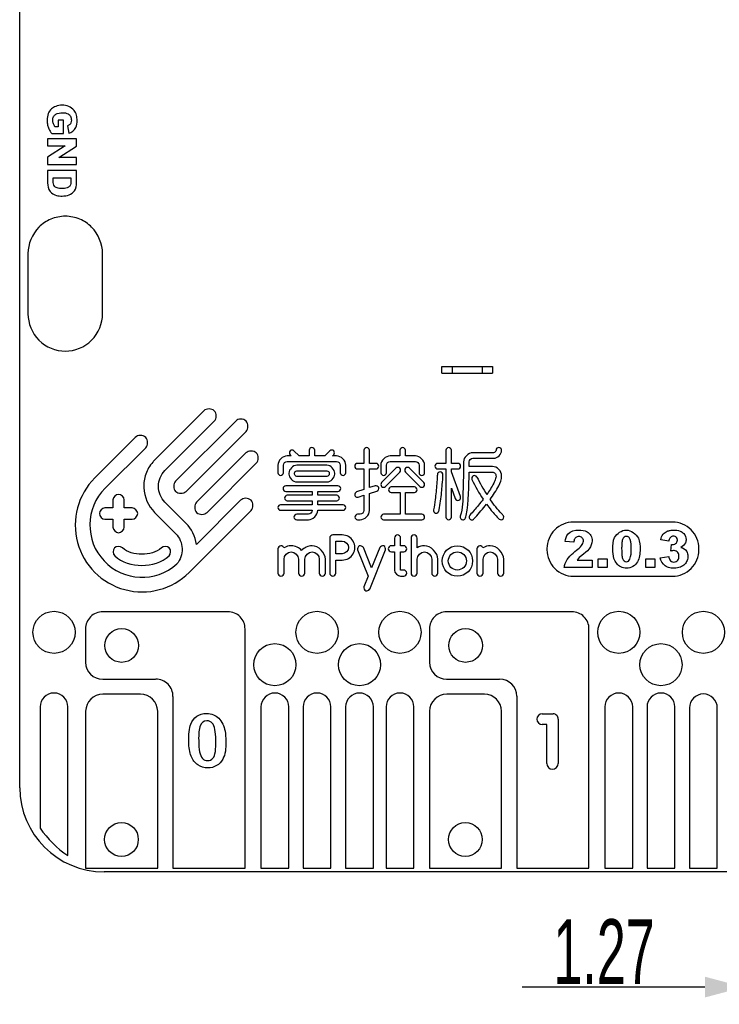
# Model space of a CAD drawing. Header units: millimetres. Extents: x 0 to 228, y 39 to 200.
# Tile 9 of 13: x 158 to 179, y 69 to 98. Entities that reach past the tile are written whole.
import ezdxf

# ---------------------------------------------------------------- set-up
doc = ezdxf.new("R2010")
doc.units = ezdxf.units.MM
doc.header["$LTSCALE"] = 12.565385
doc.header["$PDMODE"] = 3
doc.header["$PDSIZE"] = 5
doc.layers.get('0').update_dxf_attribs({"linetype": 'CONTINUOUS'})
doc.layers.get('Defpoints').update_dxf_attribs({"linetype": 'CONTINUOUS'})
doc.styles.get("Standard").update_dxf_attribs({"font": 'txt', "width": 0.6})
doc.dimstyles.new('DIMSTYLE_4', dxfattribs={"dimtxt": 1.923077, "dimasz": 1.153846, "dimexe": 0.18, "dimexo": 0.0625, "dimgap": 0.09, "dimtad": 1, "dimdec": 3, "dimdsep": 46, "dimtxsty": 'Standard', "dimblk": '_FILLED', "dimblk1": '_FILLED', "dimblk2": '_FILLED', "dimcen": 0.09, "dimadec": 0, "dimazin": 0, "dimtp": 0.1, "dimtm": 0.1, "dimtfac": 1, "dimtdec": 3, "dimtofl": 0, "dimtmove": 0, "dimatfit": 3, "dimldrblk": '_FILLED', "dimfxl": 0, "dimtolj": 1, "dimarcsym": 0})

# ---------------------------------------------------------------- blocks, each defined once
blk = doc.blocks.new('_FILLED')
at = {"color": 0, "linetype": 'ByBlock'}
blk.add_solid([(0, 0), (-1, 0.267), (-1, -0.267)], dxfattribs=at)
blk = doc.blocks.new('*D45')
at = {"color": 0, "linetype": 'Continuous', "lineweight": -2, "transparency": 16777216}
for p, q in [((179.885, 73.101), (179.885, 69.459)), ((181.085, 73.101), (181.085, 69.459)), ((178.731, 69.639), (173.305, 69.639)), ((182.239, 69.639), (183.393, 69.639))]:
    blk.add_line(p, q, dxfattribs=at)
at = {"layer": 'Defpoints', "color": 0, "linetype": 'Continuous', "transparency": 16777216}
for p in [(179.885, 73.163), (181.085, 73.163), (181.085, 69.639)]:
    blk.add_point(p, dxfattribs=at)
at = {"color": 0, "linetype": 'Continuous', "lineweight": -2, "transparency": 16777216, "xscale": 1.1538461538, "yscale": 1.1538461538, "zscale": 1.1538461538}
blk.add_blockref('_FILLED', (179.885, 69.639), dxfattribs=at)
at = {"color": 0, "linetype": 'Continuous', "lineweight": -2, "transparency": 16777216, "xscale": 1.1538461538, "yscale": 1.1538461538, "zscale": 1.1538461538, "rotation": 180}
blk.add_blockref('_FILLED', (181.085, 69.639), dxfattribs=at)
at = {"color": 0, "linetype": 'Continuous', "transparency": 16777216, "insert": (177.241, 71.652), "char_height": 1.9231, "width": 4.61538, "attachment_point": 3}
blk.add_mtext('\\A1;1.27', dxfattribs=at)

msp = doc.modelspace()

# ---------------------------------------------------------------- linework, layer by layer
at = {"color": 7, "linetype": 'Continuous'}
for p, q in [((158.4067, 75.5514), (158.4067, 117.9428)), ((159.5472, 95.34), (159.5472, 95.1516)), ((159.7095, 95.34), (159.5472, 95.34)), ((159.7095, 94.9476), (159.7095, 95.34)), ((159.3553, 94.9476), (159.7095, 94.9476)), ((159.5472, 95.1516), (159.4525, 95.1516)), ((159.8211, 95.1733), (159.8594, 94.9593)), ((159.2341, 94.786), (159.2341, 94.5807)), ((160.0936, 94.786), (159.2341, 94.786)), ((160.0936, 94.5783), (160.0936, 94.786)), ((159.7539, 94.5807), (159.2341, 94.2469)), ((159.2341, 94.5807), (159.7539, 94.5807)), ((159.5652, 94.2397), (160.0936, 94.5783)), ((159.2341, 94.2469), (159.2341, 94.0343)), ((159.2341, 94.0343), (160.0936, 94.0343)), ((160.0936, 94.2397), (159.5652, 94.2397)), ((160.0936, 94.0343), (160.0936, 94.2397)), ((159.2341, 93.851), (159.2341, 93.4897)), ((160.0936, 93.851), (159.2341, 93.851)), ((160.0936, 93.4945), (160.0936, 93.851)), ((159.4032, 93.5341), (159.4032, 93.6312)), ((159.4032, 93.6312), (159.9245, 93.6312)), ((159.9245, 93.6312), (159.9245, 93.5592)), ((158.6524, 91.3888), (158.6524, 89.6017)), ((160.8657, 89.6017), (160.8657, 91.3888)), ((170.9317, 87.8424), (170.9317, 88.0424)), ((170.9317, 88.0424), (172.4317, 88.0424)), ((171.2317, 88.0424), (171.2317, 87.8424)), ((172.1317, 87.8424), (172.1317, 88.0424)), ((172.4317, 88.0424), (172.4317, 87.8424)), ((170.9317, 87.8424), (172.4317, 87.8424)), ((163.8707, 86.7269), (162.374, 85.2303)), ((162.7158, 84.9574), (164.178, 86.4195)), ((164.8132, 86.4227), (163.0318, 84.6414)), ((161.8358, 85.9388), (160.634, 84.737)), ((163.3392, 84.3341), (165.1205, 86.1154)), ((160.9414, 84.4296), (162.1432, 85.6315)), ((166.6926, 85.3907), (166.5417, 85.5416)), ((166.9907, 85.5559), (166.9907, 85.3907)), ((167.1555, 85.3907), (167.1555, 85.5559)), ((167.6053, 85.5416), (167.4544, 85.3907)), ((168.6173, 85.5559), (168.6173, 85.1666)), ((168.7822, 85.1666), (168.7822, 85.5559)), ((169.6839, 85.5559), (169.6839, 85.3907)), ((169.8488, 85.3907), (169.8488, 85.5559)), ((171.0449, 85.5559), (171.0449, 85.1666)), ((171.2097, 85.1666), (171.2097, 85.5559)), ((165.1173, 85.4802), (163.6552, 84.0181)), ((166.4595, 85.3907), (166.3371, 85.3907)), ((166.4252, 85.425), (166.4595, 85.3907)), ((166.9907, 85.3907), (166.6926, 85.3907)), ((167.4544, 85.3907), (167.1555, 85.3907)), ((167.6876, 85.3907), (167.7219, 85.425)), ((167.8059, 85.3907), (167.6876, 85.3907)), ((169.6839, 85.3907), (169.3899, 85.3907)), ((170.1428, 85.3907), (169.8488, 85.3907)), ((172.4627, 85.4843), (171.8431, 85.4843)), ((171.8431, 85.3195), (172.4627, 85.3195)), ((163.9626, 83.7107), (165.4247, 85.1729)), ((166.0633, 85.1169), (166.0633, 84.891)), ((166.2282, 84.891), (166.2282, 85.1169)), ((166.3371, 85.2258), (167.8059, 85.2258)), ((167.5192, 85.1115), (166.6239, 85.1115)), ((167.9149, 85.1169), (167.9149, 84.891)), ((168.0798, 84.891), (168.0798, 85.1169)), ((168.6173, 85.1666), (168.4242, 85.1666)), ((168.4242, 85.0017), (168.6173, 85.0017)), ((168.6173, 85.0017), (168.6173, 84.3947)), ((168.9752, 85.1666), (168.7822, 85.1666)), ((168.7822, 84.4483), (168.7822, 85.0017)), ((168.7822, 85.0017), (168.9752, 85.0017)), ((169.1161, 85.1169), (169.1161, 84.891)), ((169.5665, 85.0265), (169.1402, 84.6003)), ((169.281, 84.891), (169.281, 85.1169)), ((169.3899, 85.2258), (170.1428, 85.2258)), ((170.3925, 84.6003), (169.9663, 85.0265)), ((170.2518, 85.1169), (170.2518, 84.891)), ((170.4167, 84.891), (170.4167, 85.1169)), ((171.0449, 85.1666), (170.8024, 85.1666)), ((170.8024, 85.0017), (171.0449, 85.0017)), ((171.0449, 85.0017), (171.0449, 83.5769)), ((171.4027, 85.1666), (171.2097, 85.1666)), ((171.2097, 84.9143), (171.2097, 85.0017)), ((171.2097, 85.0017), (171.4027, 85.0017)), ((171.5693, 85.2105), (171.5693, 85.0044)), ((171.7341, 85.0743), (171.7341, 85.2105)), ((172.4252, 85.0743), (171.7341, 85.0743)), ((166.3912, 84.8789), (166.3912, 84.8512)), ((166.556, 84.8512), (166.556, 84.8789)), ((166.6239, 84.9467), (167.5192, 84.9467)), ((167.5192, 84.7834), (166.6239, 84.7834)), ((167.587, 84.8789), (167.587, 84.8512)), ((167.7518, 84.8512), (167.7518, 84.8789)), ((169.2568, 84.4837), (169.6831, 84.9099)), ((169.8497, 84.9099), (170.276, 84.4837)), ((171.4801, 84.1808), (171.2097, 84.9143)), ((171.7339, 84.9094), (172.4252, 84.9094)), ((167.8464, 84.5023), (166.3004, 84.5023)), ((166.6239, 84.6185), (167.5192, 84.6185)), ((168.6173, 84.3947), (168.3988, 84.3237)), ((168.9497, 84.5028), (168.7822, 84.4483)), ((170.112, 84.4674), (169.4275, 84.4674)), ((171.2097, 84.4376), (171.3254, 84.1238)), ((171.2097, 83.5769), (171.2097, 84.4376)), ((161.1726, 84.0831), (161.1726, 83.846)), ((161.506, 83.846), (161.506, 84.0831)), ((166.3004, 84.3375), (167.0803, 84.3375)), ((167.0803, 84.2214), (166.3412, 84.2214)), ((167.0803, 84.3375), (167.0803, 84.2214)), ((167.2452, 84.2214), (167.2452, 84.3375)), ((167.2452, 84.3375), (167.8464, 84.3375)), ((167.8097, 84.2214), (167.2452, 84.2214)), ((168.4497, 84.1669), (168.6173, 84.2214)), ((168.6173, 84.2214), (168.6173, 83.7683)), ((168.7822, 84.2749), (169.0006, 84.3459)), ((168.7822, 83.7683), (168.7822, 84.2749)), ((169.4275, 84.3025), (169.6873, 84.3025)), ((169.6873, 84.3025), (169.6873, 83.6594)), ((169.8522, 83.6594), (169.8522, 84.3025)), ((169.8522, 84.3025), (170.112, 84.3025)), ((161.1726, 83.846), (160.9355, 83.846)), ((161.743, 83.846), (161.506, 83.846)), ((163.3391, 83.3948), (162.7158, 84.018)), ((164.96, 84.0761), (163.6503, 82.7664)), ((167.0803, 83.9404), (166.1457, 83.9404)), ((166.3412, 84.0565), (167.0803, 84.0565)), ((167.0803, 84.0565), (167.0803, 83.9404)), ((167.2452, 83.9404), (167.2452, 84.0565)), ((167.2452, 84.0565), (167.8097, 84.0565)), ((167.9973, 83.9404), (167.2452, 83.9404)), ((160.9355, 83.5126), (161.1726, 83.5126)), ((161.1726, 83.5126), (161.1726, 83.2756)), ((161.506, 83.2756), (161.506, 83.5126)), ((161.506, 83.5126), (161.743, 83.5126)), ((162.4085, 83.7107), (163.0318, 83.0873)), ((163.4347, 81.9362), (165.2673, 83.7688)), ((166.1457, 83.7755), (167.0799, 83.7755)), ((166.9713, 83.6593), (166.6222, 83.6593)), ((167.245, 83.7755), (167.9973, 83.7755)), ((168.5083, 83.6594), (168.4273, 83.6594)), ((169.6873, 83.6594), (169.1986, 83.6594)), ((170.3342, 83.6594), (169.8522, 83.6594)), ((166.6222, 83.4945), (166.9713, 83.4945)), ((168.4273, 83.4945), (168.5083, 83.4945)), ((169.1986, 83.4945), (170.3342, 83.4945)), ((177.7698, 83.4269), (174.8282, 83.4269)), ((167.6017, 82.9549), (167.6017, 81.9135)), ((167.974, 83.0466), (167.6933, 83.0466)), ((169.5208, 82.9549), (169.5208, 82.7258)), ((169.7041, 82.7258), (169.7041, 82.9549)), ((170.0126, 82.9549), (170.0126, 81.9135)), ((170.1959, 82.6623), (170.1959, 82.9549)), ((166.0633, 82.6342), (166.0633, 81.9135)), ((167.785, 82.4853), (167.785, 82.8633)), ((167.785, 82.8633), (167.974, 82.8633)), ((168.8421, 82.0665), (168.599, 82.6685)), ((169.0853, 82.6685), (168.8421, 82.0665)), ((169.5208, 82.7258), (169.4296, 82.7258)), ((169.7953, 82.7258), (169.7041, 82.7258)), ((171.9659, 82.6342), (171.9659, 81.9135)), ((174.0458, 82.6445), (174.0458, 82.6043)), ((174.8417, 82.8286), (174.5834, 82.8517)), ((177.6609, 82.8624), (177.419, 82.9041)), ((177.7163, 82.5637), (177.7363, 82.7594)), ((178.5522, 82.6043), (178.5522, 82.6445)), ((167.974, 82.4853), (167.785, 82.4853)), ((168.4289, 82.5998), (168.7434, 81.8215)), ((168.7875, 81.4411), (169.2552, 82.5998)), ((169.4296, 82.5425), (169.5208, 82.5425)), ((169.5208, 82.5425), (169.5208, 82.0052)), ((169.7041, 82.0052), (169.7041, 82.5425)), ((169.7041, 82.5425), (169.7953, 82.5425)), ((175.5618, 82.336), (175.8312, 82.336)), ((175.5618, 82.0773), (175.5618, 82.336)), ((175.8312, 82.336), (175.8312, 82.0773)), ((176.9753, 82.336), (177.2447, 82.336)), ((176.9753, 82.0773), (176.9753, 82.336)), ((177.2447, 82.336), (177.2447, 82.0773)), ((177.4021, 82.3684), (177.6578, 82.4021)), ((166.2466, 81.9135), (166.2466, 82.3268)), ((166.678, 82.3268), (166.678, 81.9135)), ((166.8613, 81.9135), (166.8613, 82.3269)), ((167.2927, 82.3268), (167.2927, 81.9135)), ((167.476, 81.9135), (167.476, 82.3268)), ((167.785, 81.9135), (167.785, 82.302)), ((167.785, 82.302), (167.974, 82.302)), ((170.1959, 81.9135), (170.1959, 82.3268)), ((170.6273, 82.3268), (170.6273, 81.9135)), ((170.8106, 81.9135), (170.8106, 82.3268)), ((172.1492, 81.9135), (172.1492, 82.3268)), ((172.5806, 82.3268), (172.5806, 81.9135)), ((172.7639, 81.9135), (172.7639, 82.3268)), ((175.3885, 82.0773), (174.5586, 82.0773)), ((174.9403, 82.3005), (175.3885, 82.3005)), ((175.3885, 82.3005), (175.3885, 82.0773)), ((175.8312, 82.0773), (175.5618, 82.0773)), ((177.2447, 82.0773), (176.9753, 82.0773)), ((168.7434, 81.8215), (168.6172, 81.5091)), ((169.7953, 82.0052), (169.7041, 82.0052)), ((169.7041, 81.8219), (169.7953, 81.8219)), ((174.8282, 81.8219), (177.7698, 81.8219)), ((164.581, 80.769), (160.8695, 80.769)), ((174.7814, 80.769), (171.0699, 80.769)), ((160.3601, 80.2562), (160.3601, 79.269)), ((165.0904, 73.1614), (165.0904, 80.2568)), ((170.5605, 80.2562), (170.5605, 79.269)), ((175.2908, 73.1614), (175.2908, 80.257)), ((160.8695, 78.7688), (162.4384, 78.7688)), ((171.0699, 78.7688), (172.6381, 78.7688)), ((161.9901, 78.3206), (160.872, 78.3206)), ((162.9535, 78.2545), (162.9535, 73.1614)), ((172.1905, 78.3206), (171.0724, 78.3206)), ((173.1539, 78.2672), (173.1539, 73.1614)), ((159.0129, 77.9459), (159.0129, 74.3556)), ((159.8376, 73.5388), (159.8376, 77.9459)), ((160.3626, 77.8207), (160.3626, 73.1614)), ((162.4995, 73.1614), (162.4995, 77.8207)), ((165.5629, 77.9459), (165.5629, 73.1634)), ((166.3879, 73.1634), (166.3879, 77.9459)), ((166.8129, 77.9459), (166.8129, 73.1634)), ((167.6376, 73.1634), (167.6376, 77.9459)), ((168.0729, 77.9459), (168.0729, 73.1634)), ((168.8977, 73.1634), (168.8977, 77.9459)), ((169.2729, 77.9459), (169.2729, 73.1634)), ((170.0977, 73.1634), (170.0977, 77.9459)), ((170.563, 77.8207), (170.563, 73.1614)), ((172.6999, 73.1614), (172.6999, 77.8207)), ((173.9023, 77.7406), (174.2247, 77.7406)), ((175.7629, 77.9459), (175.7629, 73.1634)), ((176.5879, 73.1634), (176.5879, 77.9459)), ((177.0129, 77.9459), (177.0129, 73.1634)), ((177.8376, 73.1634), (177.8376, 77.9459)), ((178.2729, 77.9182), (178.2729, 73.1634)), ((179.0977, 73.1634), (179.0977, 77.9182)), ((174.0366, 77.4271), (173.9023, 77.4271)), ((174.0366, 76.2716), (174.0366, 77.4271)), ((174.377, 77.5794), (174.377, 76.2716)), ((160.3626, 73.1614), (162.4995, 73.1614)), ((207.7096, 73.0551), (160.9117, 73.0551)), ((162.9535, 73.1614), (165.0904, 73.1614)), ((165.5629, 73.1634), (166.3879, 73.1634)), ((166.8129, 73.1634), (167.6376, 73.1634)), ((168.0729, 73.1634), (168.8977, 73.1634)), ((169.2729, 73.1634), (170.0977, 73.1634)), ((170.563, 73.1614), (172.6999, 73.1614)), ((173.1539, 73.1614), (175.2908, 73.1614)), ((175.7629, 73.1634), (176.5879, 73.1634)), ((177.0129, 73.1634), (177.8376, 73.1634)), ((178.2729, 73.1634), (179.0977, 73.1634))]:
    msp.add_line(p, q, dxfattribs=at)
for centre, radius in [((171.3883, 82.2738), 0.452), ((171.3883, 82.2738), 0.2687), ((159.4251, 80.1582), 0.6251), ((167.2251, 80.1582), 0.6251), ((169.6852, 80.1582), 0.6251), ((176.1749, 80.1582), 0.6251), ((178.6852, 80.1584), 0.6251), ((161.431, 79.7686), 0.5002), ((171.6317, 79.7686), 0.5002), ((165.9749, 79.1991), 0.6251), ((168.4852, 79.1991), 0.6251), ((177.4251, 79.1991), 0.6251), ((161.4251, 74.0146), 0.5002), ((171.6254, 74.0146), 0.5002)]:
    msp.add_circle(centre, radius, dxfattribs=at)
for centre, radius, start, end in [((162.0342, 83.3364), 1.9804, 134.99039, 315.00719), ((176.2942, 86.8535), 4.9706, 205.79966, 213.59288), ((176.278, 86.8476), 4.7886, 205.8195, 212.92791), ((162.0342, 83.3364), 1.5457, 134.98942, 311.8232), ((170.3343, 84.542), 0.0824, 225.00971, 45.00763), ((171.4028, 84.1523), 0.0824, 200.23509, 20.22553), ((170.7612, 83.7764), 0.0824, 166.84422, 346.81372), ((171.5515, 83.5769), 0.0824, 160.90465, 340.94707), ((171.8194, 83.5769), 0.0824, 137.22678, 317.28373), ((172.6815, 83.5769), 0.0824, 226.63369, 46.63014), ((167.974, 82.6743), 0.3723, 269.99684, 90.00316), ((166.7697, 81.9135), 0.0917, 180.01434, 359.98567), ((160.8665, 80.2626), 0.5064, 89.65997, 180.72458), ((164.5842, 80.2628), 0.5062, 359.32236, 90.36303), ((171.0669, 80.2626), 0.5064, 89.65997, 180.72458), ((174.7846, 80.2628), 0.5062, 359.34712, 90.36274), ((160.8663, 79.275), 0.5062, 180.67559, 270.36565), ((171.0667, 79.275), 0.5062, 180.67559, 270.36565), ((162.4474, 78.261), 0.5061, 359.27102, 90.29373), ((172.6478, 78.261), 0.5061, 0.70602, 90.35538), ((159.4252, 77.9459), 0.4123, 0, 180), ((160.8687, 77.8144), 0.5062, 89.62851, 179.28849), ((161.9934, 77.8144), 0.5062, 0.70935, 90.37241), ((165.9754, 77.9459), 0.4125, 0, 180), ((167.2252, 77.9459), 0.4124, 0, 180), ((168.4853, 77.9459), 0.4124, 0, 180), ((169.6853, 77.9459), 0.4124, 0, 180), ((171.0691, 77.8144), 0.5062, 89.62851, 179.28849), ((172.1938, 77.8144), 0.5062, 0.71038, 90.37241), ((176.1754, 77.9459), 0.4125, 0, 180), ((177.4253, 77.9459), 0.4124, 0, 180), ((178.6853, 77.9182), 0.4124, 0, 180), ((173.9023, 77.5838), 0.1568, 90, 270), ((174.2247, 77.5881), 0.1525, 356.72727, 90), ((174.2068, 76.2716), 0.1702, 180, 0), ((160.9138, 75.5627), 2.5073, 180.25719, 269.95249), ((161.4709, 76.0126), 2.9644, 213.98531, 236.56552)]:
    msp.add_arc(centre, radius, start, end, dxfattribs=at)
for points, knots in [([(159.8594, 94.9593), (159.9481, 94.9793), (160.0997, 95.0968), (160.1115, 95.3193), (160.1022, 95.4952), (160.0232, 95.6543), (159.8643, 95.7661), (159.6694, 95.7988), (159.5333, 95.7769), (159.4737, 95.7544)], [0, 0, 0, 0, 0.1968095, 0.3484442, 0.4637928, 0.5771003, 0.7197461, 0.8651979, 1, 1, 1, 1]), ([(159.4737, 95.7544), (159.4268, 95.7368), (159.3341, 95.6833), (159.2366, 95.5338), (159.2131, 95.3607), (159.2279, 95.2068), (159.2705, 95.0705), (159.3221, 94.9909), (159.3553, 94.9476)], [0, 0, 0, 0, 0.156205, 0.3345725, 0.5475444, 0.7013616, 0.8257831, 1, 1, 1, 1]), ([(159.4525, 95.1516), (159.4359, 95.1781), (159.4009, 95.2372), (159.3823, 95.3426), (159.4006, 95.451), (159.5009, 95.5535), (159.6079, 95.5646), (159.6757, 95.5646)], [0, 0, 0, 0, 0.1532303, 0.3324048, 0.5149237, 0.6678874, 1, 1, 1, 1]), ([(159.6757, 95.5646), (159.7322, 95.5646), (159.8253, 95.5516), (159.9246, 95.4601), (159.9438, 95.3581), (159.9326, 95.2717), (159.8922, 95.2063), (159.8475, 95.1835), (159.8211, 95.1733)], [0, 0, 0, 0, 0.2786053, 0.4364142, 0.6333512, 0.7634016, 0.8602966, 1, 1, 1, 1]), ([(159.2341, 93.4897), (159.2341, 93.4003), (159.2715, 93.2219), (159.4792, 93.1045), (159.61, 93.0948), (159.6661, 93.0948)], [0, 0, 0, 0, 0.406403, 0.7446082, 1, 1, 1, 1]), ([(159.9245, 93.5592), (159.9245, 93.5021), (159.9237, 93.3988), (159.795, 93.3212), (159.662, 93.316), (159.5309, 93.3216), (159.4083, 93.3904), (159.4032, 93.4839), (159.4032, 93.5341)], [0, 0, 0, 0, 0.2119598, 0.3291826, 0.5164576, 0.7004864, 0.8138073, 1, 1, 1, 1]), ([(159.6661, 93.0948), (159.7359, 93.0948), (159.8725, 93.1109), (160.0648, 93.2459), (160.0936, 93.4088), (160.0936, 93.4945)], [0, 0, 0, 0, 0.3169219, 0.6107298, 1, 1, 1, 1]), ([(160.8657, 91.3888), (160.8657, 91.6709), (160.6792, 92.1135), (160.196, 92.4353), (159.7591, 92.5255), (159.3223, 92.4353), (158.8391, 92.1135), (158.6524, 91.6709), (158.6524, 91.3888)], [0, 0, 0, 0, 0.2475295, 0.3717307, 0.5000119, 0.6282504, 0.7524556, 1, 1, 1, 1]), ([(158.6524, 89.6017), (158.6524, 89.3195), (158.8903, 88.7328), (159.4769, 88.495), (159.7591, 88.495)], [0, 0, 0, 0, 0.5000511, 1, 1, 1, 1]), ([(164.178, 86.4195), (164.2504, 86.492), (164.2593, 86.8081), (163.9431, 86.7993), (163.8707, 86.7269)], [0, 0, 0, 0, 0.500031, 1, 1, 1, 1]), ([(165.1205, 86.1154), (165.193, 86.1878), (165.2018, 86.5039), (164.8856, 86.4952), (164.8132, 86.4227)], [0, 0, 0, 0, 0.5000287, 1, 1, 1, 1]), ([(162.1432, 85.6315), (162.2157, 85.7039), (162.2244, 86.0201), (161.9083, 86.0113), (161.8358, 85.9388)], [0, 0, 0, 0, 0.4999709, 1, 1, 1, 1]), ([(166.5417, 85.5416), (166.5143, 85.5691), (166.3943, 85.5724), (166.3977, 85.4525), (166.4252, 85.425)], [0, 0, 0, 0, 0.5000016, 1, 1, 1, 1]), ([(167.1555, 85.5559), (167.1555, 85.5947), (167.0731, 85.6819), (166.9907, 85.5947), (166.9907, 85.5559)], [0, 0, 0, 0, 0.4999465, 1, 1, 1, 1]), ([(167.7219, 85.425), (167.7494, 85.4525), (167.7528, 85.5724), (167.6328, 85.5691), (167.6053, 85.5416)], [0, 0, 0, 0, 0.5, 1, 1, 1, 1]), ([(169.8488, 85.5559), (169.8488, 85.5947), (169.7664, 85.6818), (169.6839, 85.5947), (169.6839, 85.5559)], [0, 0, 0, 0, 0.4999831, 1, 1, 1, 1]), ([(171.2097, 85.5559), (171.2097, 85.5947), (171.1273, 85.6818), (171.0449, 85.5947), (171.0449, 85.5559)], [0, 0, 0, 0, 0.499955, 1, 1, 1, 1]), ([(172.6991, 85.5559), (172.6991, 85.5947), (172.6354, 85.658), (172.5498, 85.6198), (172.5347, 85.5589), (172.5211, 85.4998), (172.4809, 85.4843), (172.4627, 85.4843)], [0, 0, 0, 0, 0.3309934, 0.5101308, 0.6892412, 0.8446402, 1, 1, 1, 1]), ([(162.374, 85.2303), (162.366, 85.2223), (162.3179, 85.1565), (162.2247, 85.039), (162.1147, 84.7874), (162.0385, 84.3154), (162.2187, 83.9005), (162.4085, 83.7107)], [0, 0, 0, 0, 0.0204653, 0.1472542, 0.271012, 0.5136029, 1, 1, 1, 1]), ([(168.4242, 85.1666), (168.3854, 85.1666), (168.2983, 85.0841), (168.3854, 85.0017), (168.4242, 85.0017)], [0, 0, 0, 0, 0.5000535, 1, 1, 1, 1]), ([(168.9752, 85.0017), (169.0141, 85.0017), (169.1012, 85.0841), (169.0141, 85.1666), (168.9752, 85.1666)], [0, 0, 0, 0, 0.4999465, 1, 1, 1, 1]), ([(169.6831, 84.9099), (169.7105, 84.9374), (169.7139, 85.0573), (169.594, 85.054), (169.5665, 85.0265)], [0, 0, 0, 0, 0.5000756, 1, 1, 1, 1]), ([(169.9663, 85.0265), (169.9388, 85.054), (169.8189, 85.0573), (169.8222, 84.9374), (169.8497, 84.9099)], [0, 0, 0, 0, 0.5, 1, 1, 1, 1]), ([(170.8024, 85.1666), (170.7636, 85.1666), (170.6764, 85.0841), (170.7636, 85.0017), (170.8024, 85.0017)], [0, 0, 0, 0, 0.5000535, 1, 1, 1, 1]), ([(171.4027, 85.0017), (171.4416, 85.0017), (171.5288, 85.0841), (171.4416, 85.1666), (171.4027, 85.1666)], [0, 0, 0, 0, 0.4999465, 1, 1, 1, 1]), ([(171.5693, 85.0044), (171.5693, 84.7773), (171.5487, 84.3128), (171.5499, 83.8327), (171.4736, 83.6038)], [0, 0, 0, 0, 0.4849364, 1, 1, 1, 1]), ([(172.3571, 84.0991), (172.4519, 84.2283), (172.5917, 84.4418), (172.7332, 84.7597), (172.6441, 85.0107), (172.4954, 85.0743), (172.4252, 85.0743)], [0, 0, 0, 0, 0.3991187, 0.6455884, 0.8250822, 1, 1, 1, 1]), ([(162.7158, 84.018), (162.596, 84.1379), (162.4466, 84.4877), (162.596, 84.8375), (162.7158, 84.9574)], [0, 0, 0, 0, 0.5000203, 1, 1, 1, 1]), ([(166.0633, 84.891), (166.0633, 84.8521), (166.1457, 84.765), (166.2282, 84.8521), (166.2282, 84.891)], [0, 0, 0, 0, 0.4999917, 1, 1, 1, 1]), ([(170.2518, 84.891), (170.2518, 84.8521), (170.3342, 84.765), (170.4167, 84.8521), (170.4167, 84.891)], [0, 0, 0, 0, 0.4999381, 1, 1, 1, 1]), ([(170.7942, 84.8355), (170.7939, 84.825), (170.7876, 84.6539), (170.7721, 84.4833), (170.7562, 84.3234)], [0, 0, 0, 0, 0.0612905, 1, 1, 1, 1]), ([(170.959, 84.8328), (170.9596, 84.8716), (170.9162, 84.9166), (170.8768, 84.9165), (170.8762, 84.9165)], [0, 0, 0, 0, 0.9852923, 1, 1, 1, 1]), ([(170.9203, 84.3075), (170.928, 84.3848), (170.9434, 84.5596), (170.9575, 84.7348), (170.959, 84.8328)], [0, 0, 0, 0, 0.4421105, 1, 1, 1, 1]), ([(171.6294, 83.55), (171.6371, 83.5722), (171.7325, 84.0184), (171.7317, 84.4781), (171.7339, 84.9094)], [0, 0, 0, 0, 0.0516722, 1, 1, 1, 1]), ([(171.9675, 84.762), (171.9506, 84.797), (171.8384, 84.8396), (171.8021, 84.7252), (171.8191, 84.6902)], [0, 0, 0, 0, 0.5, 1, 1, 1, 1]), ([(172.4252, 84.9094), (172.4534, 84.9094), (172.5136, 84.8811), (172.5421, 84.7942), (172.5164, 84.6913), (172.4358, 84.5021), (172.3348, 84.351), (172.2587, 84.2446)], [0, 0, 0, 0, 0.1069206, 0.2208403, 0.316572, 0.5039293, 1, 1, 1, 1]), ([(166.3004, 84.5023), (166.2616, 84.5023), (166.1744, 84.4199), (166.2616, 84.3375), (166.3004, 84.3375)], [0, 0, 0, 0, 0.4999465, 1, 1, 1, 1]), ([(167.8464, 84.3375), (167.8852, 84.3375), (167.9723, 84.4199), (167.8852, 84.5023), (167.8464, 84.5023)], [0, 0, 0, 0, 0.5000535, 1, 1, 1, 1]), ([(169.0006, 84.3459), (169.0376, 84.358), (169.095, 84.4633), (168.9867, 84.5147), (168.9497, 84.5028)], [0, 0, 0, 0, 0.500078, 1, 1, 1, 1]), ([(169.1402, 84.6003), (169.1128, 84.5728), (169.1132, 84.4819), (169.1775, 84.4595), (169.1985, 84.4595)], [0, 0, 0, 0, 0.6489983, 1, 1, 1, 1]), ([(161.506, 84.0831), (161.506, 84.1616), (161.3393, 84.3379), (161.1726, 84.1616), (161.1726, 84.0831)], [0, 0, 0, 0, 0.4999735, 1, 1, 1, 1]), ([(165.2673, 83.7688), (165.3397, 83.8412), (165.3485, 84.1573), (165.0324, 84.1486), (164.96, 84.0761)], [0, 0, 0, 0, 0.5000007, 1, 1, 1, 1]), ([(168.3988, 84.3237), (168.3618, 84.3117), (168.3119, 84.2157), (168.4009, 84.157), (168.4415, 84.1643), (168.4497, 84.1669)], [0, 0, 0, 0, 0.487234, 0.8920731, 1, 1, 1, 1]), ([(170.7562, 84.3234), (170.7485, 84.2463), (170.7279, 84.0696), (170.7029, 83.8931), (170.6809, 83.7952)], [0, 0, 0, 0, 0.4355592, 1, 1, 1, 1]), ([(170.8415, 83.7576), (170.8444, 83.77), (170.8813, 83.9515), (170.9033, 84.1359), (170.9203, 84.3075)], [0, 0, 0, 0, 0.0688266, 1, 1, 1, 1]), ([(172.1537, 84.1033), (172.1071, 84.0427), (171.9789, 83.8829), (171.8457, 83.7272), (171.7589, 83.6328)], [0, 0, 0, 0, 0.3738862, 1, 1, 1, 1]), ([(172.7381, 83.6368), (172.7275, 83.6469), (172.5881, 83.7901), (172.4636, 83.9477), (172.3571, 84.0991)], [0, 0, 0, 0, 0.0732189, 1, 1, 1, 1]), ([(160.9355, 83.846), (160.857, 83.846), (160.6808, 83.6793), (160.857, 83.5126), (160.9355, 83.5126)], [0, 0, 0, 0, 0.5000265, 1, 1, 1, 1]), ([(161.743, 83.5126), (161.8216, 83.5126), (161.9979, 83.6793), (161.8216, 83.846), (161.743, 83.846)], [0, 0, 0, 0, 0.4999736, 1, 1, 1, 1]), ([(163.6552, 84.0181), (163.5827, 83.9456), (163.5739, 83.6295), (163.8901, 83.6383), (163.9626, 83.7107)], [0, 0, 0, 0, 0.5, 1, 1, 1, 1]), ([(166.1457, 83.9404), (166.1068, 83.9404), (166.0197, 83.8579), (166.1069, 83.7755), (166.1457, 83.7755)], [0, 0, 0, 0, 0.500107, 1, 1, 1, 1]), ([(167.9973, 83.7755), (168.0362, 83.7755), (168.1234, 83.8579), (168.0362, 83.9404), (167.9973, 83.9404)], [0, 0, 0, 0, 0.499893, 1, 1, 1, 1]), ([(171.8799, 83.521), (171.8926, 83.5346), (172.0214, 83.6772), (172.1455, 83.8242), (172.2523, 83.9609)], [0, 0, 0, 0, 0.0969146, 1, 1, 1, 1]), ([(172.2523, 83.9609), (172.2982, 83.8973), (172.4158, 83.744), (172.5413, 83.5959), (172.6249, 83.517)], [0, 0, 0, 0, 0.4055217, 1, 1, 1, 1]), ([(166.6222, 83.6593), (166.5833, 83.6593), (166.4962, 83.5769), (166.5833, 83.4945), (166.6222, 83.4945)], [0, 0, 0, 0, 0.4999465, 1, 1, 1, 1]), ([(167.0799, 83.7755), (167.0801, 83.7731), (167.083, 83.7196), (167.0227, 83.6593), (166.9713, 83.6593)], [0, 0, 0, 0, 0.0446954, 1, 1, 1, 1]), ([(166.9713, 83.4945), (167.1004, 83.4945), (167.2479, 83.6419), (167.2451, 83.7731), (167.245, 83.7755)], [0, 0, 0, 0, 0.9818011, 1, 1, 1, 1]), ([(169.1986, 83.6594), (169.1597, 83.6594), (169.0725, 83.5769), (169.1597, 83.4945), (169.1986, 83.4945)], [0, 0, 0, 0, 0.5001069, 1, 1, 1, 1]), ([(170.3342, 83.4945), (170.3731, 83.4945), (170.4603, 83.5769), (170.3731, 83.6594), (170.3342, 83.6594)], [0, 0, 0, 0, 0.4998931, 1, 1, 1, 1]), ([(171.0449, 83.5769), (171.0449, 83.5381), (171.1273, 83.4509), (171.2097, 83.5381), (171.2097, 83.5769)], [0, 0, 0, 0, 0.500045, 1, 1, 1, 1]), ([(163.0318, 83.0873), (163.1465, 82.9726), (163.2929, 82.6442), (163.1703, 82.3067), (163.0649, 82.1846)], [0, 0, 0, 0, 0.5014492, 1, 1, 1, 1]), ([(170.1959, 82.9549), (170.1959, 82.9981), (170.1043, 83.095), (170.0126, 82.9981), (170.0126, 82.9549)], [0, 0, 0, 0, 0.5000076, 1, 1, 1, 1]), ([(174.5834, 82.8517), (174.5935, 82.9332), (174.6512, 83.1403), (174.8758, 83.1904), (174.9864, 83.1904)], [0, 0, 0, 0, 0.4258295, 1, 1, 1, 1]), ([(174.9031, 82.9673), (174.889, 82.9569), (174.8518, 82.9182), (174.8442, 82.8634), (174.8417, 82.8286)], [0, 0, 0, 0, 0.3270014, 1, 1, 1, 1]), ([(174.9234, 82.5947), (174.9745, 82.6372), (175.0668, 82.7054), (175.1458, 82.8493), (175.0985, 82.9751), (174.9944, 83.0095), (174.9278, 82.9854), (174.9031, 82.9673)], [0, 0, 0, 0, 0.309451, 0.5383034, 0.7027827, 0.8624228, 1, 1, 1, 1]), ([(174.9864, 83.1904), (175.0709, 83.1904), (175.2156, 83.1743), (175.3583, 83.035), (175.408, 82.8413), (175.3048, 82.6051), (175.1534, 82.4967), (175.076, 82.4345)], [0, 0, 0, 0, 0.2260654, 0.363357, 0.5079164, 0.734435, 1, 1, 1, 1]), ([(175.9983, 82.6254), (175.9983, 82.7407), (175.9944, 83.0078), (176.2586, 83.1904), (176.3955, 83.1904)], [0, 0, 0, 0, 0.4572579, 1, 1, 1, 1]), ([(176.5447, 82.6378), (176.5447, 82.7301), (176.5496, 82.8518), (176.4785, 82.9854), (176.4009, 83.0086), (176.3227, 82.9839), (176.2793, 82.897), (176.264, 82.7881), (176.2604, 82.705), (176.2601, 82.6609)], [0, 0, 0, 0, 0.3325632, 0.4282747, 0.5138133, 0.6018788, 0.700441, 0.8417478, 1, 1, 1, 1]), ([(176.3955, 83.1904), (176.5405, 83.1904), (176.8029, 82.9951), (176.8065, 82.7294), (176.8065, 82.6192)], [0, 0, 0, 0, 0.5681767, 1, 1, 1, 1]), ([(177.419, 82.9041), (177.4321, 82.9621), (177.4723, 83.0698), (177.5912, 83.1553), (177.7044, 83.1857), (177.8329, 83.1948), (177.9788, 83.177), (178.1254, 83.0829), (178.1704, 82.9725), (178.1704, 82.9103)], [0, 0, 0, 0, 0.1723184, 0.3173528, 0.4048102, 0.5099919, 0.690282, 0.8197078, 1, 1, 1, 1]), ([(177.7683, 83.0065), (177.7539, 83.0037), (177.7216, 82.9917), (177.6758, 82.9427), (177.6646, 82.8923), (177.6609, 82.8624)], [0, 0, 0, 0, 0.2259751, 0.5297677, 1, 1, 1, 1]), ([(177.7363, 82.7594), (177.7787, 82.7546), (177.8713, 82.7675), (177.9268, 82.8811), (177.8943, 82.9855), (177.8205, 83.0116), (177.778, 83.0083), (177.7683, 83.0065)], [0, 0, 0, 0, 0.2820658, 0.5413679, 0.7274934, 0.9361444, 1, 1, 1, 1]), ([(161.454, 82.6668), (161.397, 82.7208), (161.1544, 82.7211), (161.1676, 82.4789), (161.2246, 82.4248)], [0, 0, 0, 0, 0.4999494, 1, 1, 1, 1]), ([(162.608, 82.6668), (162.461, 82.5273), (162.031, 82.4227), (161.6011, 82.5273), (161.454, 82.6668)], [0, 0, 0, 0, 0.4999866, 1, 1, 1, 1]), ([(162.8374, 82.4248), (162.8945, 82.4789), (162.9077, 82.7211), (162.6651, 82.7209), (162.608, 82.6668)], [0, 0, 0, 0, 0.5000077, 1, 1, 1, 1]), ([(166.2428, 82.66), (166.2325, 82.6951), (166.148, 82.7644), (166.0633, 82.6774), (166.0633, 82.6342)], [0, 0, 0, 0, 0.4585363, 1, 1, 1, 1]), ([(166.7696, 82.5812), (166.6974, 82.6684), (166.4984, 82.7628), (166.3066, 82.7021), (166.2428, 82.66)], [0, 0, 0, 0, 0.5971743, 1, 1, 1, 1]), ([(167.974, 82.8633), (168.0631, 82.8633), (168.2629, 82.6742), (168.0631, 82.4853), (167.974, 82.4853)], [0, 0, 0, 0, 0.5000233, 1, 1, 1, 1]), ([(168.5989, 82.6685), (168.5827, 82.7085), (168.4614, 82.7641), (168.4128, 82.6399), (168.4289, 82.5998)], [0, 0, 0, 0, 0.4999374, 1, 1, 1, 1]), ([(169.4296, 82.7258), (169.3864, 82.7258), (169.2894, 82.6342), (169.3863, 82.5425), (169.4296, 82.5425)], [0, 0, 0, 0, 0.4999519, 1, 1, 1, 1]), ([(169.7953, 82.5425), (169.8385, 82.5425), (169.9354, 82.6342), (169.8385, 82.7258), (169.7953, 82.7258)], [0, 0, 0, 0, 0.5000481, 1, 1, 1, 1]), ([(172.1454, 82.66), (172.1352, 82.6951), (172.0505, 82.7644), (171.9659, 82.6774), (171.9659, 82.6342)], [0, 0, 0, 0, 0.4586784, 1, 1, 1, 1]), ([(176.8065, 82.6192), (176.8065, 82.4935), (176.7908, 82.2886), (176.6048, 82.0929), (176.4118, 82.0431), (176.2334, 82.0848), (176.1033, 82.1976), (176.0071, 82.3792), (175.9983, 82.533), (175.9983, 82.6254)], [0, 0, 0, 0, 0.2431549, 0.3693884, 0.4969855, 0.6110604, 0.7099572, 0.8211862, 1, 1, 1, 1]), ([(176.2601, 82.6609), (176.26, 82.6512), (176.26, 82.5862), (176.265, 82.4804), (176.2752, 82.3381), (176.352, 82.2495), (176.4017, 82.2495)], [0, 0, 0, 0, 0.0629514, 0.4177159, 0.6793353, 1, 1, 1, 1]), ([(176.4017, 82.2495), (176.4913, 82.2495), (176.55, 82.4583), (176.5447, 82.5853), (176.5447, 82.6378)], [0, 0, 0, 0, 0.6306601, 1, 1, 1, 1]), ([(178.0133, 82.6777), (178.0822, 82.6618), (178.1998, 82.5897), (178.2334, 82.4221), (178.2082, 82.2863), (178.134, 82.1655), (177.9969, 82.0753), (177.8261, 82.051), (177.7017, 82.0648), (177.6469, 82.0825)], [0, 0, 0, 0, 0.1875245, 0.3173875, 0.4287991, 0.5487728, 0.6828949, 0.8488201, 1, 1, 1, 1]), ([(178.1704, 82.9103), (178.1704, 82.8785), (178.1522, 82.7793), (178.0705, 82.7094), (178.0133, 82.6777)], [0, 0, 0, 0, 0.3272057, 1, 1, 1, 1]), ([(166.2466, 82.3268), (166.2466, 82.4285), (166.4623, 82.6566), (166.678, 82.4285), (166.678, 82.3268)], [0, 0, 0, 0, 0.5000204, 1, 1, 1, 1]), ([(166.8613, 82.3269), (166.8613, 82.4286), (167.077, 82.6566), (167.2927, 82.4285), (167.2927, 82.3268)], [0, 0, 0, 0, 0.499915, 1, 1, 1, 1]), ([(170.1959, 82.3268), (170.1959, 82.4285), (170.4117, 82.6566), (170.6273, 82.4285), (170.6273, 82.3268)], [0, 0, 0, 0, 0.5000409, 1, 1, 1, 1]), ([(174.5586, 82.0773), (174.5633, 82.1199), (174.6098, 82.3338), (174.7914, 82.4842), (174.9234, 82.5947)], [0, 0, 0, 0, 0.1993714, 1, 1, 1, 1]), ([(177.6469, 82.0825), (177.6137, 82.0933), (177.4958, 82.1489), (177.4185, 82.2751), (177.4021, 82.3684)], [0, 0, 0, 0, 0.2670689, 1, 1, 1, 1]), ([(177.6578, 82.4021), (177.6631, 82.3691), (177.6768, 82.3138), (177.735, 82.2515), (177.8093, 82.235), (177.8822, 82.2503), (177.9451, 82.3113), (177.9648, 82.3882), (177.9595, 82.4456), (177.9561, 82.4615)], [0, 0, 0, 0, 0.1842102, 0.303685, 0.4499146, 0.5824023, 0.6977329, 0.9132522, 1, 1, 1, 1]), ([(177.9561, 82.4615), (177.9508, 82.4863), (177.9248, 82.5467), (177.8231, 82.5941), (177.7496, 82.574), (177.7163, 82.5637)], [0, 0, 0, 0, 0.2499232, 0.6472842, 1, 1, 1, 1]), ([(166.0633, 81.9135), (166.0633, 81.8703), (166.155, 81.7734), (166.2466, 81.8703), (166.2466, 81.9135)], [0, 0, 0, 0, 0.5000888, 1, 1, 1, 1]), ([(167.2927, 81.9135), (167.2927, 81.8703), (167.3844, 81.7734), (167.476, 81.8703), (167.476, 81.9135)], [0, 0, 0, 0, 0.4999925, 1, 1, 1, 1]), ([(169.7953, 81.8219), (169.8385, 81.8219), (169.9354, 81.9135), (169.8385, 82.0052), (169.7953, 82.0052)], [0, 0, 0, 0, 0.4999038, 1, 1, 1, 1]), ([(170.0126, 81.9135), (170.0126, 81.8703), (170.1043, 81.7734), (170.1959, 81.8703), (170.1959, 81.9135)], [0, 0, 0, 0, 0.4999924, 1, 1, 1, 1]), ([(170.6273, 81.9135), (170.6273, 81.8703), (170.719, 81.7734), (170.8106, 81.8703), (170.8106, 81.9135)], [0, 0, 0, 0, 0.5000481, 1, 1, 1, 1]), ([(171.9659, 81.9135), (171.9659, 81.8703), (172.0575, 81.7734), (172.1492, 81.8703), (172.1492, 81.9135)], [0, 0, 0, 0, 0.4999038, 1, 1, 1, 1]), ([(172.5806, 81.9135), (172.5806, 81.8703), (172.6723, 81.7734), (172.7639, 81.8703), (172.7639, 81.9135)], [0, 0, 0, 0, 0.5000962, 1, 1, 1, 1]), ([(168.6177, 81.5089), (168.6172, 81.5076), (168.6025, 81.4674), (168.6521, 81.3507), (168.7692, 81.4003), (168.7865, 81.4397), (168.787, 81.4412), (168.787, 81.4412)], [0, 0, 0, 0, 0.0157167, 0.4986584, 0.9815357, 0.9997595, 1, 1, 1, 1])]:
    msp.add_open_spline(points, degree=3, knots=knots, dxfattribs=at)
for points in [[(159.7591, 88.495), (160.0412, 88.495), (160.628, 88.7328), (160.8657, 89.3195), (160.8657, 89.6017)], [(165.4247, 85.4802), (165.3522, 85.5526), (165.1898, 85.5526), (165.1173, 85.4802)], [(168.7822, 85.5559), (168.7822, 85.5947), (168.6997, 85.6818), (168.6173, 85.5947), (168.6173, 85.5559)], [(172.4627, 85.3195), (172.5741, 85.3195), (172.699, 85.4444), (172.6991, 85.5559)], [(165.4247, 85.1729), (165.4971, 85.2453), (165.4971, 85.4077), (165.4247, 85.4802)], [(166.3371, 85.3907), (166.208, 85.3907), (166.0633, 85.246), (166.0633, 85.1169)], [(168.0798, 85.1169), (168.0798, 85.246), (167.935, 85.3907), (167.8059, 85.3907)], [(169.3899, 85.3907), (169.2608, 85.3907), (169.1161, 85.246), (169.1161, 85.1169)], [(170.4167, 85.1169), (170.4167, 85.246), (170.2719, 85.3907), (170.1428, 85.3907)], [(171.8431, 85.4843), (171.714, 85.4843), (171.5693, 85.3396), (171.5693, 85.2105)], [(171.7341, 85.2105), (171.7341, 85.2619), (171.7917, 85.3195), (171.8431, 85.3195)], [(166.2282, 85.1169), (166.2282, 85.1682), (166.2857, 85.2258), (166.3371, 85.2258)], [(166.6239, 85.1115), (166.5142, 85.1115), (166.3912, 84.9886), (166.3912, 84.8789)], [(167.7518, 84.8789), (167.7518, 84.9885), (167.6288, 85.1115), (167.5192, 85.1115)], [(167.8059, 85.2258), (167.8573, 85.2258), (167.9149, 85.1682), (167.9149, 85.1169)], [(169.281, 85.1169), (169.281, 85.1683), (169.3386, 85.2258), (169.3899, 85.2258)], [(170.1428, 85.2258), (170.1942, 85.2258), (170.2518, 85.1683), (170.2518, 85.1169)], [(166.3912, 84.8512), (166.3912, 84.7415), (166.5142, 84.6185), (166.6239, 84.6185)], [(166.556, 84.8789), (166.556, 84.9108), (166.5919, 84.9467), (166.6239, 84.9467)], [(166.6239, 84.7834), (166.5919, 84.7834), (166.556, 84.8192), (166.556, 84.8512)], [(167.5192, 84.9467), (167.5511, 84.9467), (167.587, 84.9108), (167.587, 84.8789)], [(167.5192, 84.6185), (167.6288, 84.6185), (167.7518, 84.7415), (167.7518, 84.8512)], [(167.587, 84.8512), (167.587, 84.8192), (167.5511, 84.7834), (167.5192, 84.7834)], [(167.9149, 84.891), (167.9149, 84.8521), (167.9973, 84.765), (168.0798, 84.8521), (168.0798, 84.891)], [(169.1161, 84.891), (169.1161, 84.8521), (169.1597, 84.8085), (169.1985, 84.8085)], [(169.1985, 84.8085), (169.2374, 84.8085), (169.281, 84.8521), (169.281, 84.891)], [(170.8762, 84.9165), (170.8378, 84.9163), (170.7948, 84.8739), (170.7942, 84.8355)], [(163.0318, 84.6414), (162.9594, 84.569), (162.9594, 84.4065), (163.0318, 84.334)], [(169.1985, 84.4595), (169.2196, 84.4595), (169.2419, 84.4688), (169.2568, 84.4837)], [(169.4275, 84.4674), (169.3886, 84.4674), (169.3015, 84.3849), (169.3886, 84.3025), (169.4275, 84.3025)], [(170.112, 84.3025), (170.1509, 84.3025), (170.238, 84.3849), (170.1509, 84.4674), (170.112, 84.4674)], [(163.0318, 84.334), (163.1043, 84.2616), (163.2667, 84.2616), (163.3392, 84.3341)], [(166.3412, 84.2214), (166.3024, 84.2214), (166.2152, 84.1389), (166.3024, 84.0565), (166.3412, 84.0565)], [(167.8097, 84.0565), (167.8486, 84.0565), (167.9358, 84.1389), (167.8486, 84.2214), (167.8097, 84.2214)], [(168.4273, 83.6594), (168.3884, 83.6594), (168.3013, 83.5769), (168.3884, 83.4945), (168.4273, 83.4945)], [(168.6173, 83.7683), (168.6173, 83.7169), (168.5597, 83.6594), (168.5083, 83.6594)], [(168.5083, 83.4945), (168.6374, 83.4945), (168.7822, 83.6392), (168.7822, 83.7683)], [(161.1726, 83.2756), (161.1726, 83.197), (161.2607, 83.1089), (161.3393, 83.1089)], [(161.3393, 83.1089), (161.4179, 83.1089), (161.506, 83.197), (161.506, 83.2756)], [(163.6503, 82.7664), (163.6189, 82.998), (163.5044, 83.2295), (163.3391, 83.3948)], [(174.8282, 83.4269), (174.6286, 83.4269), (174.2127, 83.2599), (174.0458, 82.8441), (174.0458, 82.6445)], [(178.5522, 82.6445), (178.5522, 82.8441), (178.3852, 83.2599), (177.9694, 83.4269), (177.7698, 83.4269)], [(167.6933, 83.0466), (167.6501, 83.0466), (167.6017, 82.9981), (167.6017, 82.9549)], [(169.7041, 82.9549), (169.7041, 82.9981), (169.6124, 83.095), (169.5208, 82.9981), (169.5208, 82.9549)], [(167.077, 82.7258), (166.9638, 82.7258), (166.8419, 82.6684), (166.7696, 82.5812)], [(167.476, 82.3268), (167.476, 82.5149), (167.2651, 82.7258), (167.077, 82.7258)], [(169.2046, 82.7191), (169.1645, 82.7354), (169.1015, 82.7085), (169.0853, 82.6685)], [(169.2552, 82.5998), (169.2714, 82.6399), (169.2447, 82.7029), (169.2046, 82.7191)], [(170.4117, 82.7258), (170.3367, 82.7258), (170.2589, 82.7029), (170.1959, 82.6623)], [(170.8106, 82.3268), (170.8106, 82.5149), (170.5997, 82.7258), (170.4117, 82.7258)], [(172.3649, 82.7258), (172.2885, 82.7258), (172.2092, 82.7021), (172.1454, 82.66)], [(172.7639, 82.3268), (172.7639, 82.5149), (172.553, 82.7258), (172.3649, 82.7258)], [(161.2246, 82.4248), (161.4314, 82.2288), (161.7461, 82.1416), (162.031, 82.1416)], [(162.031, 82.1416), (162.3159, 82.1416), (162.6307, 82.2288), (162.8374, 82.4248)], [(172.1492, 82.3268), (172.1492, 82.4285), (172.3649, 82.6566), (172.5806, 82.4285), (172.5806, 82.3268)], [(174.0458, 82.6043), (174.0458, 82.4046), (174.2127, 81.9888), (174.6286, 81.8219), (174.8282, 81.8219)], [(175.076, 82.4345), (175.0258, 82.3955), (174.9725, 82.3553), (174.9403, 82.3005)], [(177.7698, 81.8219), (177.9694, 81.8219), (178.3852, 81.9888), (178.5522, 82.4046), (178.5522, 82.6043)], [(167.6017, 81.9135), (167.6017, 81.8703), (167.6933, 81.7734), (167.785, 81.8703), (167.785, 81.9135)], [(169.5208, 82.0052), (169.5208, 81.9188), (169.6177, 81.8219), (169.7041, 81.8219)], [(163.4817, 77.4344), (163.5216, 77.538), (163.5817, 77.6167), (163.6616, 77.6706)], [(163.6616, 77.6706), (163.7415, 77.7245), (163.838, 77.7525), (163.9501, 77.7525)], [(163.9501, 77.7525), (164.0234, 77.7525), (164.0915, 77.7396), (164.1523, 77.7158)], [(164.1523, 77.7158), (164.2131, 77.6921), (164.2665, 77.6566), (164.3126, 77.6102)], [(163.431, 77.2104), (163.4407, 77.2966), (163.4577, 77.372), (163.4817, 77.4344)], [(163.7626, 77.3903), (163.7274, 77.2944), (163.7117, 77.1468), (163.7152, 76.9484)], [(163.9582, 77.5337), (163.8634, 77.5337), (163.7974, 77.4852), (163.7626, 77.3903)], [(164.1143, 77.4688), (164.0761, 77.5121), (164.024, 77.5337), (163.9582, 77.5337)], [(164.1971, 77.2792), (164.18, 77.3634), (164.152, 77.4259), (164.1143, 77.4688)], [(164.3126, 77.6102), (164.3586, 77.5639), (164.3984, 77.5068), (164.4312, 77.4385)], [(164.4312, 77.4385), (164.4879, 77.3203), (164.5189, 77.1522), (164.5227, 76.9355)], [(163.4193, 76.9172), (163.4174, 77.025), (163.4211, 77.1231), (163.431, 77.2104)], [(164.227, 76.9571), (164.2247, 77.0886), (164.2142, 77.1953), (164.1971, 77.2792)], [(163.4385, 76.6822), (163.4265, 76.7544), (163.4208, 76.8331), (163.4193, 76.9172)], [(163.7152, 76.9484), (163.7175, 76.8126), (163.727, 76.7027), (163.7441, 76.6164)], [(164.2103, 76.6208), (164.2238, 76.7059), (164.2294, 76.818), (164.227, 76.9571)], [(164.5227, 76.9355), (164.5247, 76.817), (164.519, 76.7156), (164.506, 76.6317)], [(163.4919, 76.4851), (163.4679, 76.5443), (163.4505, 76.61), (163.4385, 76.6822)], [(163.7441, 76.6164), (163.7613, 76.5303), (163.7894, 76.4645), (163.8275, 76.4201)], [(164.1349, 76.4236), (164.1708, 76.4688), (164.1966, 76.5346), (164.2103, 76.6208)], [(164.506, 76.6317), (164.4928, 76.5464), (164.4683, 76.4699), (164.4301, 76.4013)], [(163.6908, 76.2281), (163.6038, 76.2899), (163.5366, 76.3751), (163.4919, 76.4851)], [(163.9869, 76.1358), (163.877, 76.1358), (163.7784, 76.166), (163.6908, 76.2281)], [(163.8275, 76.4201), (163.8653, 76.3761), (163.9163, 76.3546), (163.981, 76.3546)], [(163.981, 76.3546), (164.0467, 76.3546), (164.0981, 76.3772), (164.1349, 76.4236)], [(164.2444, 76.2048), (164.1676, 76.1595), (164.0818, 76.1358), (163.9869, 76.1358)], [(164.4301, 76.4013), (164.3826, 76.3158), (164.3212, 76.25), (164.2444, 76.2048)]]:
    msp.add_open_spline(points, degree=3, dxfattribs=at)

# ---------------------------------------------------------------- dimensions: what is measured, and where the dimension line sits
at = {"color": 2, "linetype": 'Continuous'}
dim = msp.add_linear_dim(base=(181.0853, 69.6393), p1=(179.8853, 73.1634), p2=(181.0853, 73.1634), text='1.27', dimstyle='DIMSTYLE_4', dxfattribs=at)
dim.commit()
dim.dimension.update_dxf_attribs({"geometry": '*D45', "text_midpoint": (174.9332, 69.6393), "dimtype": 160})

doc.saveas('drawing.dxf')
